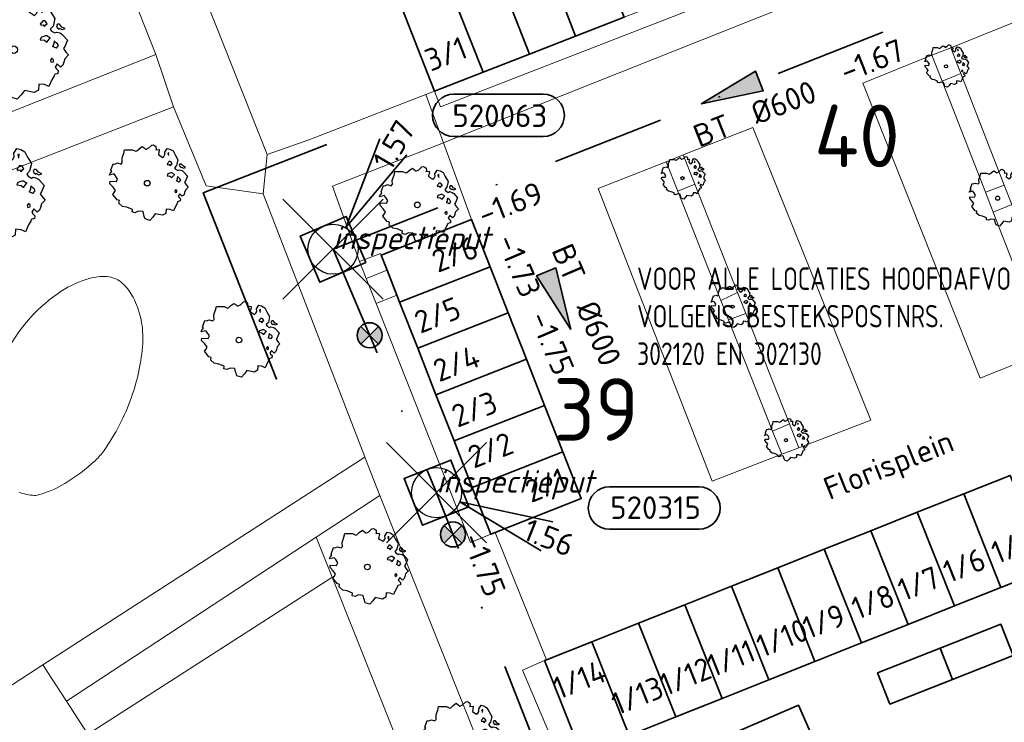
# Model space of a CAD drawing. Header units: metres. Extents: x 152391 to 157968, y 462336 to 467280.
# Tile 169 of 256: x 154579 to 154638, y 464501 to 464544. Entities that reach past the tile are written whole.
import ezdxf
from ezdxf.enums import TextEntityAlignment as Align

# ---------------------------------------------------------------- set-up
doc = ezdxf.new("R2010")
doc.units = ezdxf.units.M
doc.header["$LTSCALE"] = 0.75
doc.header["$PDMODE"] = 3
doc.header["$PDSIZE"] = 3
doc.linetypes.add('RI-VWA_BETON', pattern=[19, 9, -5, 0, -5])
doc.layers.get('0').update_dxf_attribs({"lineweight": 25})
doc.layers.get('defpoints').update_dxf_attribs({"lineweight": 25})
for name, color, linetype, lineweight in [('B-GV-GR-BOOM-S', 252, 'Continuous', 25), ('B-WE-GR-BEPLANTING_CULTUUR_HEESTERS-GV', 251, 'Continuous', 18), ('B-WE-GR-GROENVOORZIENING-GV', 251, 'Continuous', 18), ('B-WE-OG-BEBOUWING-GV', 6, 'Continuous', 35), ('B-WE-OG-BEBOUWING-T18', 1, 'Continuous', 18), ('B-WE-OG-TERREIN_CULTUURSCHEIDING-GV', 251, 'Continuous', 18), ('B-WE-OG-TOPOGRAFIE-T18', 1, 'Continuous', 18), ('B-WE-VH-VERHARDING_BETONSTRAATSTEEN-GV', 251, 'Continuous', 18), ('B-WE-VH-VERHARDING_TEGEL-GV', 251, 'Continuous', 18), ('N-OI-RI-BIJZONDERDERHEDEN-T18', 134, 'Continuous', 18), ('N-OI-RI-T50', 130, 'Continuous', 50), ('N-OI-RI-VWA_PUTNUMMER-S @ 0.75', 36, 'Continuous', 35), ('N-OI-RI-VWA_RIOOLPUT_INSPECTIEPUT-S', 36, 'Continuous', 35), ('N-OI-RI-VWA_STROOMRICHTING-S @ 0.75', 36, 'Continuous', 35), ('N-OI-RI-VWA_TRANSPORTLEIDING_BETON_600-G', 36, 'RI-VWA_BETON', 35), ('N-RO-KG-GRENS_WERK-G', 7, 'XX-WERKGRENS', 35)]:
    doc.layers.add(name, color=color, linetype=linetype, lineweight=lineweight)
doc.layers.add('inspectieput', color=7, linetype='Continuous', plot=False)
doc.layers.add('N-OI-RI-VRIJVERVAL_HULPSTUK-S', color=210, linetype='Continuous', lineweight=35, plot=False)
doc.styles.add('NLCS-ISO', font='isocpeur.ttf')
doc.styles.add('NLCS-ISO-M750-T18', font='NLCS-ISO.ttf', dxfattribs={"height": 1.35})
doc.styles.add('NLCS-ISO-M750-T18_CURSIEF', font='NLCS-ISO.ttf', dxfattribs={"oblique": 15, "height": 1.35})
doc.styles.add('NLCS-ISO-M750-T50', font='NLCS-ISO.ttf', dxfattribs={"height": 3.75})
doc.linetypes.add('XX-WERKGRENS', pattern='A,0,[137,NLCS.SHX,S=0.1,R=0,X=-1.1,Y=-1.35],-6', length=6)

# ---------------------------------------------------------------- blocks, each defined once
blk = doc.blocks.new('*U22')
at = {"ltscale": 0.1}
blk.add_hatch(color=256, dxfattribs=at).paths.add_polyline_path([(2.5, 0), (-2.5, -0.833), (-2.5, 0.833)])
at = {"ltscale": 0.1, "flags": 128}
blk.add_lwpolyline([(2.5, 0), (-2.5, -0.833), (-2.5, 0.833)], close=True, dxfattribs=at)
at = {"ltscale": 0.1, "style": 'NLCS-ISO'}
for tag, p in [('BOBL', (-21.763, 0)), ('MAT', (-1, 0.5))]:
    blk.add_attdef(tag, text='', height=1.8, dxfattribs=at).set_placement(p, align=Align.BOTTOM_RIGHT)
for tag, p in [('DIA', (1, 0.5)), ('BOBR', (20.817, -0.006))]:
    blk.add_attdef(tag, text='', height=1.8, dxfattribs=at).set_placement(p, align=Align.BOTTOM_LEFT)
at = {"layer": 'defpoints', "ltscale": 0.1, "style": 'NLCS-ISO', "flags": 1}
blk.add_attdef('JVA', text='', height=1.8, dxfattribs=at).set_placement((0, -1), align=Align.TOP_CENTER)
blk = doc.blocks.new('B-SRI-PUT_VWA-SO')
at = {"flags": 128}
blk.add_lwpolyline([(-2, 2), (2, 2), (2, -2), (-2, -2)], close=True, dxfattribs=at)
at = {"lineweight": -3, "flags": 128}
blk.add_lwpolyline([(2, -2), (2, 2), (-2, 2), (-2, -2)], close=True, dxfattribs=at)
at = {"lineweight": -3}
blk.add_circle((0, 0), 2, dxfattribs=at)
blk = doc.blocks.new('*U383')
for q in [(8.375, -4.656), (9.294, -2.331)]:
    blk.add_line((1.86, -0.735), q)
blk.add_lwpolyline([(20.984, -2.918), (13.826, -2.918, -1), (13.826, 0.466), (20.984, 0.466, -1)], format="xyb", close=True)
at = {"ltscale": 0.1, "style": 'NLCS-ISO'}
blk.add_attdef('PUTNR', text='', height=1.8, dxfattribs=at).set_placement((17.508, 0.606), align=Align.MIDDLE_CENTER)
blk.add_attdef('PUTHGT', text='', height=1.8, rotation=338.42558, dxfattribs=at).set_placement((7.102, -2.838), align=Align.MIDDLE_LEFT)
blk = doc.blocks.new('*U198')
for q in [(3.74, 8.822), (5.895, 7.554)]:
    blk.add_line((1.014, 1.724), q)
blk.add_lwpolyline([(16.81, 12.391), (9.652, 12.391, 1), (9.652, 9.007), (16.81, 9.007, 1)], format="xyb", close=True)
at = {"ltscale": 0.1, "style": 'NLCS-ISO'}
blk.add_attdef('PUTHGT', text='', height=1.8, rotation=59.53126, dxfattribs=at).set_placement((3.854, 6.606), align=Align.MIDDLE_LEFT)
blk.add_attdef('PUTNR', text='', height=1.8, dxfattribs=at).set_placement((13.333, 10.667), align=Align.MIDDLE_CENTER)
blk = doc.blocks.new('*U224')
at = {"ltscale": 0.1}
blk.add_hatch(color=256, dxfattribs=at).paths.add_polyline_path([(2.5, 0), (-2.5, -0.833), (-2.5, 0.833)])
at = {"ltscale": 0.1, "flags": 128}
blk.add_lwpolyline([(2.5, 0), (-2.5, -0.833), (-2.5, 0.833)], close=True, dxfattribs=at)
at = {"ltscale": 0.1, "style": 'NLCS-ISO'}
for tag, p in [('MAT', (-1, 0.5)), ('BOBL', (-1.233, -3.24))]:
    blk.add_attdef(tag, text='', height=1.8, dxfattribs=at).set_placement(p, align=Align.BOTTOM_RIGHT)
for tag, p in [('DIA', (1, 0.5)), ('BOBR', (0.287, -3.24))]:
    blk.add_attdef(tag, text='', height=1.8, dxfattribs=at).set_placement(p, align=Align.BOTTOM_LEFT)
at = {"layer": 'defpoints', "ltscale": 0.1, "style": 'NLCS-ISO', "flags": 1}
blk.add_attdef('JVA', text='', height=1.8, dxfattribs=at).set_placement((0, -1), align=Align.TOP_CENTER)
blk = doc.blocks.new('*U83')
at = {"ltscale": 0.1}
blk.add_hatch(color=256, dxfattribs=at).paths.add_polyline_path([(-2.5, 0), (2.5, -0.833), (2.5, 0.833)])
at = {"ltscale": 0.1, "flags": 128}
blk.add_lwpolyline([(-2.5, 0), (2.5, -0.833), (2.5, 0.833)], close=True, dxfattribs=at)
at = {"ltscale": 0.1, "style": 'NLCS-ISO'}
for tag, p in [('BOBL', (-16.983, -3.24)), ('MAT', (-1, -3.74))]:
    blk.add_attdef(tag, text='', height=1.8, dxfattribs=at).set_placement(p, align=Align.BOTTOM_RIGHT)
for tag, p in [('DIA', (1, -3.74)), ('BOBR', (8.854, -3.221))]:
    blk.add_attdef(tag, text='', height=1.8, dxfattribs=at).set_placement(p, align=Align.BOTTOM_LEFT)
at = {"layer": 'defpoints', "ltscale": 0.1, "style": 'NLCS-ISO', "flags": 1}
blk.add_attdef('JVA', text='', height=1.8, dxfattribs=at).set_placement((0, -1), align=Align.TOP_CENTER)
blk = doc.blocks.new('SRI-HULP')
h = blk.add_hatch(color=256)
h.dxf.hatch_style = 1
h.paths.add_polyline_path([(-0.707, 0.707, 0.198912), (-1, 0, 0.198912), (-0.707, -0.707), (0, 0)])
h = blk.add_hatch(color=256)
h.dxf.hatch_style = 1
h.paths.add_polyline_path([(1, 0, 0.198912), (0.707, 0.707), (0, 0), (0.707, -0.707, 0.198912)])
for p, q in [((-0.707, 0.707), (0.707, -0.707)), ((-0.707, -0.707), (0.707, 0.707))]:
    blk.add_line(p, q)
blk.add_circle((0, 0), 1)
blk = doc.blocks.new('ACMAP_ANN_TEMPLATE_type knoop')
at = {"layer": 'defpoints', "style": 'NLCS-ISO-M750-T18_CURSIEF', "oblique": 15}
blk.add_attdef('type_knoop', (0, 0), '', height=1.35, dxfattribs=at)
blk = doc.blocks.new('SGR-BOOM_21_30')
at = {"linetype": 'Continuous'}
for p, q in [((-1.133, 1.088), (-1.109, 1.187)), ((-1.109, 1.187), (-1.051, 1.335)), ((-1.051, 1.335), (-1.016, 1.499)), ((-1.016, 1.499), (-0.668, 1.499)), ((-0.668, 1.499), (-0.516, 1.433)), ((-0.516, 1.433), (-0.47, 1.45)), ((-0.47, 1.45), (-0.365, 1.548)), ((-0.365, 1.548), (-0.226, 1.647)), ((-0.226, 1.647), (-0.133, 1.581)), ((-0.133, 1.581), (-0.063, 1.515)), ((-0.063, 1.515), (0.065, 1.581)), ((0.065, 1.581), (0.205, 1.712)), ((0.205, 1.712), (0.263, 1.729)), ((0.263, 1.729), (0.333, 1.696)), ((0.333, 1.696), (0.391, 1.647)), ((0.402, 1.532), (0.379, 1.499)), ((0.379, 1.499), (0.53, 1.515)), ((0.391, 1.647), (0.402, 1.532)), ((0.542, 1.483), (0.507, 1.285)), ((0.507, 1.285), (0.565, 1.236)), ((0.53, 1.515), (0.542, 1.483)), ((0.565, 1.236), (0.693, 1.154)), ((0.693, 1.154), (0.751, 1.203)), ((0.751, 1.203), (0.798, 1.285)), ((0.786, 1.4), (0.891, 1.565)), ((0.798, 1.285), (0.786, 1.4)), ((0.891, 1.565), (1.019, 1.532)), ((0.972, 1.368), (0.926, 1.335)), ((0.926, 1.335), (0.949, 1.253)), ((0.949, 1.253), (0.961, 1.236)), ((0.961, 1.269), (0.972, 1.368)), ((1.019, 1.532), (1.158, 1.45)), ((1.158, 1.45), (1.251, 1.269)), ((1.251, 1.269), (1.379, 1.055)), ((-1.633, 0.579), (-1.528, 0.875)), ((-1.528, 0.875), (-1.458, 0.858)), ((-1.458, 0.858), (-1.342, 0.908)), ((-1.342, 0.908), (-1.179, 0.858)), ((-1.179, 0.858), (-1.121, 0.924)), ((-1.121, 0.924), (-1.133, 1.088)), ((0.937, 0.908), (0.891, 0.875)), ((0.891, 0.875), (0.926, 0.825)), ((0.926, 0.825), (0.984, 0.842)), ((0.972, 0.973), (0.937, 0.908)), ((1.03, 0.973), (0.972, 0.973)), ((0.984, 0.842), (1.03, 0.776)), ((1.077, 0.94), (1.03, 0.973)), ((1.03, 0.776), (1.077, 0.842)), ((1.124, 0.875), (1.077, 0.94)), ((1.077, 0.842), (1.124, 0.875)), ((1.321, 0.793), (1.228, 0.694)), ((1.228, 0.694), (1.275, 0.628)), ((1.275, 0.628), (1.379, 0.563)), ((1.379, 1.055), (1.321, 0.793)), ((1.379, 0.563), (1.438, 0.595)), ((1.472, 0.858), (1.438, 0.809)), ((1.438, 0.809), (1.461, 0.743)), ((1.438, 0.595), (1.565, 0.563)), ((1.461, 0.743), (1.531, 0.694)), ((1.542, 0.858), (1.472, 0.858)), ((1.531, 0.727), (1.635, 0.678)), ((1.531, 0.694), (1.542, 0.727)), ((1.624, 0.76), (1.542, 0.858)), ((1.728, 0.71), (1.624, 0.76)), ((1.635, 0.678), (1.728, 0.71)), ((-1.703, 0.365), (-1.656, 0.48)), ((-1.493, 0.415), (-1.703, 0.365)), ((-1.679, -0.029), (-1.668, 0.086)), ((-1.668, 0.086), (-1.389, 0.07)), ((-1.656, 0.48), (-1.598, 0.53)), ((-1.598, 0.53), (-1.633, 0.579)), ((-1.423, 0.333), (-1.493, 0.415)), ((-1.33, 0.185), (-1.423, 0.333)), ((-1.389, 0.07), (-1.33, 0.185)), ((0.926, 0.415), (0.891, 0.333)), ((0.891, 0.333), (1.03, 0.316)), ((1.054, 0.464), (0.926, 0.415)), ((1.03, 0.316), (1.112, 0.251)), ((1.112, 0.464), (1.054, 0.464)), ((1.217, 0.398), (1.112, 0.464)), ((1.112, 0.251), (1.205, 0.365)), ((1.205, 0.365), (1.24, 0.415)), ((1.344, 0.185), (1.31, 0.103)), ((1.434, 0.049), (1.31, 0.103)), ((1.356, 0.3), (1.344, 0.234)), ((1.344, 0.234), (1.344, 0.185)), ((1.426, 0.234), (1.356, 0.3)), ((1.472, 0.201), (1.426, 0.234)), ((1.434, 0.049), (1.507, 0.136)), ((1.507, 0.136), (1.472, 0.201)), ((1.565, 0.563), (1.635, 0.513)), ((1.635, 0.513), (1.81, 0.316)), ((1.717, 0.103), (1.67, 0.037)), ((1.67, 0.037), (1.763, -0.094)), ((1.81, 0.316), (1.717, 0.103)), ((-1.54, -0.177), (-1.679, -0.029)), ((-1.551, -0.505), (-1.493, -0.423)), ((-1.354, -0.752), (-1.551, -0.505)), ((-1.435, -0.324), (-1.54, -0.177)), ((-1.493, -0.423), (-1.435, -0.324)), ((1.286, -0.292), (1.24, -0.357)), ((1.24, -0.357), (1.251, -0.423)), ((1.263, -0.423), (1.333, -0.407)), ((1.333, -0.341), (1.286, -0.292)), ((1.333, -0.407), (1.333, -0.341)), ((1.461, -0.472), (1.391, -0.587)), ((1.391, -0.587), (1.426, -0.637)), ((1.577, -0.587), (1.461, -0.472)), ((1.658, -0.522), (1.577, -0.587)), ((1.682, -0.423), (1.658, -0.522)), ((1.717, -0.308), (1.682, -0.423)), ((1.845, -0.177), (1.717, -0.308)), ((1.763, -0.094), (1.845, -0.177)), ((-1.249, -0.784), (-1.354, -0.752)), ((-1.272, -0.899), (-1.249, -0.784)), ((-1.109, -1.047), (-1.272, -0.899)), ((-0.912, -1.08), (-1.109, -1.047)), ((-0.668, -1.179), (-0.912, -1.08)), ((-0.679, -1.294), (-0.668, -1.179)), ((0.844, -1.162), (0.833, -1.359)), ((1.03, -1.179), (0.844, -1.162)), ((1.182, -1.244), (1.03, -1.179)), ((1.286, -1.014), (1.182, -1.244)), ((1.356, -0.883), (1.286, -1.014)), ((1.368, -0.834), (1.356, -0.883)), ((1.484, -0.801), (1.368, -0.834)), ((1.426, -0.637), (1.496, -0.702)), ((1.496, -0.702), (1.484, -0.801)), ((-0.551, -1.326), (-0.679, -1.294)), ((-0.4, -1.261), (-0.551, -1.326)), ((-0.191, -1.277), (-0.4, -1.261)), ((-0.156, -1.425), (-0.191, -1.277)), ((-0.133, -1.491), (-0.156, -1.425)), ((-0.098, -1.606), (-0.133, -1.491)), ((0.112, -1.671), (-0.098, -1.606)), ((0.251, -1.524), (0.112, -1.671)), ((0.356, -1.376), (0.251, -1.524)), ((0.682, -1.441), (0.356, -1.376)), ((0.833, -1.359), (0.682, -1.441))]:
    blk.add_line(p, q, dxfattribs=at)
blk.add_circle((0, 0), 0.126, dxfattribs=at)
blk = doc.blocks.new('SGR-BOOM_31_50')
at = {"linetype": 'Continuous'}
for p, q in [((-1.479, 1.582), (-1.402, 1.78)), ((-1.402, 1.78), (-1.355, 1.999)), ((-1.355, 1.999), (-0.89, 1.999)), ((-0.89, 1.999), (-0.688, 1.911)), ((-0.688, 1.911), (-0.626, 1.933)), ((-0.626, 1.933), (-0.487, 2.064)), ((-0.487, 2.064), (-0.301, 2.196)), ((-0.301, 2.196), (-0.177, 2.108)), ((-0.177, 2.108), (-0.084, 2.02)), ((-0.084, 2.02), (0.087, 2.108)), ((0.087, 2.108), (0.273, 2.283)), ((0.273, 2.283), (0.351, 2.305)), ((0.351, 2.305), (0.444, 2.261)), ((0.444, 2.261), (0.521, 2.196)), ((0.537, 2.042), (0.506, 1.999)), ((0.506, 1.999), (0.707, 2.02)), ((0.521, 2.196), (0.537, 2.042)), ((0.723, 1.977), (0.676, 1.714)), ((0.707, 2.02), (0.723, 1.977)), ((1.048, 1.867), (1.188, 2.086)), ((1.064, 1.714), (1.048, 1.867)), ((1.188, 2.086), (1.358, 2.042)), ((1.296, 1.823), (1.234, 1.78)), ((1.234, 1.78), (1.265, 1.67)), ((1.281, 1.692), (1.296, 1.823)), ((1.358, 2.042), (1.545, 1.933)), ((1.545, 1.933), (1.669, 1.692)), ((-1.944, 1.144), (-1.789, 1.21)), ((-1.789, 1.21), (-1.572, 1.144)), ((-1.572, 1.144), (-1.495, 1.232)), ((-1.51, 1.451), (-1.479, 1.582)), ((-1.495, 1.232), (-1.51, 1.451)), ((0.676, 1.714), (0.754, 1.648)), ((0.754, 1.648), (0.924, 1.539)), ((0.924, 1.539), (1.002, 1.604)), ((1.002, 1.604), (1.064, 1.714)), ((1.25, 1.21), (1.188, 1.166)), ((1.296, 1.298), (1.25, 1.21)), ((1.265, 1.67), (1.281, 1.648)), ((1.374, 1.298), (1.296, 1.298)), ((1.436, 1.254), (1.374, 1.298)), ((1.498, 1.166), (1.436, 1.254)), ((1.669, 1.692), (1.839, 1.407)), ((1.839, 1.407), (1.762, 1.057)), ((-2.27, 0.487), (-2.208, 0.641)), ((-2.208, 0.641), (-2.131, 0.706)), ((-2.177, 0.772), (-2.038, 1.166)), ((-2.131, 0.706), (-2.177, 0.772)), ((-2.038, 1.166), (-1.944, 1.144)), ((1.188, 1.166), (1.234, 1.101)), ((1.234, 1.101), (1.312, 1.122)), ((1.405, 0.619), (1.234, 0.553)), ((1.312, 1.122), (1.374, 1.035)), ((1.374, 1.035), (1.436, 1.122)), ((1.483, 0.619), (1.405, 0.619)), ((1.436, 1.122), (1.498, 1.166)), ((1.622, 0.531), (1.483, 0.619)), ((1.762, 1.057), (1.638, 0.925)), ((1.638, 0.925), (1.7, 0.838)), ((1.7, 0.838), (1.839, 0.75)), ((1.839, 0.75), (1.917, 0.794)), ((1.963, 1.144), (1.917, 1.079)), ((1.917, 1.079), (1.948, 0.991)), ((1.917, 0.794), (2.087, 0.75)), ((1.948, 0.991), (2.041, 0.925)), ((2.056, 1.144), (1.963, 1.144)), ((2.041, 0.969), (2.18, 0.903)), ((2.041, 0.925), (2.056, 0.969)), ((2.165, 1.013), (2.056, 1.144)), ((2.087, 0.75), (2.18, 0.684)), ((2.304, 0.947), (2.165, 1.013)), ((2.18, 0.903), (2.304, 0.947)), ((2.18, 0.684), (2.413, 0.422)), ((-1.991, 0.553), (-2.27, 0.487)), ((-2.239, -0.038), (-2.224, 0.115)), ((-2.224, 0.115), (-1.851, 0.093)), ((-1.898, 0.444), (-1.991, 0.553)), ((-1.774, 0.246), (-1.898, 0.444)), ((-1.851, 0.093), (-1.774, 0.246)), ((1.234, 0.553), (1.188, 0.444)), ((1.188, 0.444), (1.374, 0.422)), ((1.374, 0.422), (1.483, 0.334)), ((1.483, 0.334), (1.607, 0.487)), ((1.607, 0.487), (1.653, 0.553)), ((1.793, 0.246), (1.746, 0.137)), ((1.911, 0.065), (1.746, 0.137)), ((1.808, 0.4), (1.793, 0.312)), ((1.793, 0.312), (1.793, 0.246)), ((1.901, 0.312), (1.808, 0.4)), ((1.963, 0.268), (1.901, 0.312)), ((1.911, 0.065), (2.01, 0.181)), ((2.01, 0.181), (1.963, 0.268)), ((2.289, 0.137), (2.227, 0.049)), ((2.227, 0.049), (2.351, -0.126)), ((2.413, 0.422), (2.289, 0.137)), ((-2.053, -0.235), (-2.239, -0.038)), ((-2.069, -0.673), (-1.991, -0.564)), ((-1.913, -0.433), (-2.053, -0.235)), ((-1.991, -0.564), (-1.913, -0.433)), ((1.715, -0.389), (1.653, -0.476)), ((1.653, -0.476), (1.669, -0.564)), ((1.684, -0.564), (1.777, -0.542)), ((1.777, -0.454), (1.715, -0.389)), ((1.777, -0.542), (1.777, -0.454)), ((2.242, -0.564), (2.211, -0.695)), ((2.289, -0.411), (2.242, -0.564)), ((2.459, -0.235), (2.289, -0.411)), ((2.351, -0.126), (2.459, -0.235)), ((-1.805, -1.002), (-2.069, -0.673)), ((-1.665, -1.046), (-1.805, -1.002)), ((-1.696, -1.199), (-1.665, -1.046)), ((1.808, -1.177), (1.715, -1.352)), ((1.824, -1.112), (1.808, -1.177)), ((1.979, -1.068), (1.824, -1.112)), ((1.948, -0.63), (1.855, -0.783)), ((1.855, -0.783), (1.901, -0.849)), ((1.901, -0.849), (1.994, -0.936)), ((2.103, -0.783), (1.948, -0.63)), ((1.994, -0.936), (1.979, -1.068)), ((2.211, -0.695), (2.103, -0.783)), ((-1.479, -1.396), (-1.696, -1.199)), ((-1.216, -1.44), (-1.479, -1.396)), ((-0.89, -1.571), (-1.216, -1.44)), ((-0.906, -1.725), (-0.89, -1.571)), ((-0.735, -1.769), (-0.906, -1.725)), ((-0.533, -1.681), (-0.735, -1.769)), ((-0.254, -1.703), (-0.533, -1.681)), ((-0.208, -1.9), (-0.254, -1.703)), ((1.126, -1.55), (1.11, -1.812)), ((1.374, -1.571), (1.126, -1.55)), ((1.576, -1.659), (1.374, -1.571)), ((1.715, -1.352), (1.576, -1.659)), ((-0.177, -1.988), (-0.208, -1.9)), ((-0.13, -2.141), (-0.177, -1.988)), ((0.149, -2.229), (-0.13, -2.141)), ((0.335, -2.031), (0.149, -2.229)), ((0.475, -1.834), (0.335, -2.031)), ((0.909, -1.922), (0.475, -1.834)), ((1.11, -1.812), (0.909, -1.922))]:
    blk.add_line(p, q, dxfattribs=at)
blk.add_circle((0, 0), 0.169, dxfattribs=at)
blk = doc.blocks.new('SGR-BOOM_50_100')
at = {"linetype": 'Continuous'}
for p, q in [((0.116, 2.811), (0.364, 3.044)), ((0.364, 3.044), (0.467, 3.074)), ((0.467, 3.074), (0.591, 3.015)), ((0.591, 3.015), (0.695, 2.928)), ((-1.972, 2.11), (-1.869, 2.373)), ((-1.869, 2.373), (-1.807, 2.665)), ((-1.807, 2.665), (-1.187, 2.665)), ((-1.187, 2.665), (-0.918, 2.548)), ((-0.918, 2.548), (-0.835, 2.577)), ((-0.835, 2.577), (-0.649, 2.752)), ((-0.649, 2.752), (-0.401, 2.928)), ((-0.401, 2.928), (-0.236, 2.811)), ((-0.236, 2.811), (-0.112, 2.694)), ((-0.112, 2.694), (0.116, 2.811)), ((0.715, 2.723), (0.674, 2.665)), ((0.674, 2.665), (0.943, 2.694)), ((0.695, 2.928), (0.715, 2.723)), ((0.964, 2.636), (0.902, 2.285)), ((0.943, 2.694), (0.964, 2.636)), ((1.398, 2.49), (1.584, 2.782)), ((1.418, 2.285), (1.398, 2.49)), ((1.584, 2.782), (1.811, 2.723)), ((1.729, 2.431), (1.646, 2.373)), ((1.646, 2.373), (1.687, 2.227)), ((1.708, 2.256), (1.729, 2.431)), ((1.811, 2.723), (2.059, 2.577)), ((2.059, 2.577), (2.225, 2.256)), ((-2.014, 1.935), (-1.972, 2.11)), ((-1.993, 1.643), (-2.014, 1.935)), ((0.902, 2.285), (1.005, 2.198)), ((1.005, 2.198), (1.232, 2.052)), ((1.232, 2.052), (1.336, 2.139)), ((1.336, 2.139), (1.418, 2.285)), ((1.687, 2.227), (1.708, 2.198)), ((2.225, 2.256), (2.452, 1.876)), ((2.452, 1.876), (2.349, 1.409)), ((-2.903, 1.029), (-2.717, 1.555)), ((-2.717, 1.555), (-2.593, 1.526)), ((-2.593, 1.526), (-2.386, 1.613)), ((-2.386, 1.613), (-2.096, 1.526)), ((-2.096, 1.526), (-1.993, 1.643)), ((1.667, 1.613), (1.584, 1.555)), ((1.584, 1.555), (1.646, 1.467)), ((1.646, 1.467), (1.749, 1.497)), ((1.729, 1.73), (1.667, 1.613)), ((1.832, 1.73), (1.729, 1.73)), ((1.749, 1.497), (1.832, 1.38)), ((1.915, 1.672), (1.832, 1.73)), ((1.832, 1.38), (1.915, 1.497)), ((1.997, 1.555), (1.915, 1.672)), ((1.915, 1.497), (1.997, 1.555)), ((2.349, 1.409), (2.183, 1.234)), ((2.183, 1.234), (2.266, 1.117)), ((2.618, 1.526), (2.556, 1.438)), ((2.556, 1.438), (2.597, 1.321)), ((2.597, 1.321), (2.721, 1.234)), ((2.742, 1.526), (2.618, 1.526)), ((2.721, 1.292), (2.907, 1.205)), ((2.721, 1.234), (2.742, 1.292)), ((2.886, 1.351), (2.742, 1.526)), ((3.072, 1.263), (2.886, 1.351)), ((2.907, 1.205), (3.072, 1.263)), ((-3.027, 0.65), (-2.944, 0.854)), ((-2.655, 0.737), (-3.027, 0.65)), ((-2.944, 0.854), (-2.841, 0.942)), ((-2.841, 0.942), (-2.903, 1.029)), ((-2.531, 0.591), (-2.655, 0.737)), ((-2.365, 0.329), (-2.531, 0.591)), ((1.646, 0.737), (1.584, 0.591)), ((1.584, 0.591), (1.832, 0.562)), ((1.873, 0.825), (1.646, 0.737)), ((1.977, 0.825), (1.873, 0.825)), ((2.163, 0.708), (1.977, 0.825)), ((1.977, 0.445), (2.142, 0.65)), ((2.142, 0.65), (2.204, 0.737)), ((2.266, 1.117), (2.452, 1)), ((2.452, 1), (2.556, 1.059)), ((2.556, 1.059), (2.783, 1)), ((2.783, 1), (2.907, 0.913)), ((2.907, 0.913), (3.217, 0.562)), ((-2.985, -0.051), (-2.965, 0.153)), ((-2.965, 0.153), (-2.469, 0.124)), ((-2.469, 0.124), (-2.365, 0.329)), ((1.832, 0.562), (1.977, 0.445)), ((2.39, 0.329), (2.328, 0.183)), ((2.549, 0.087), (2.328, 0.183)), ((2.411, 0.533), (2.39, 0.416)), ((2.39, 0.416), (2.39, 0.329)), ((2.535, 0.416), (2.411, 0.533)), ((2.618, 0.358), (2.535, 0.416)), ((2.549, 0.087), (2.68, 0.241)), ((2.68, 0.241), (2.618, 0.358)), ((3.052, 0.183), (2.969, 0.066)), ((2.969, 0.066), (3.135, -0.168)), ((3.217, 0.562), (3.052, 0.183)), ((-2.737, -0.314), (-2.985, -0.051)), ((-2.551, -0.577), (-2.737, -0.314)), ((-2.655, -0.752), (-2.551, -0.577)), ((2.287, -0.518), (2.204, -0.635)), ((2.37, -0.606), (2.287, -0.518)), ((3.052, -0.548), (2.99, -0.752)), ((3.279, -0.314), (3.052, -0.548)), ((3.135, -0.168), (3.279, -0.314)), ((-2.758, -0.898), (-2.655, -0.752)), ((-2.407, -1.336), (-2.758, -0.898)), ((2.204, -0.635), (2.225, -0.752)), ((2.245, -0.752), (2.37, -0.723)), ((2.37, -0.723), (2.37, -0.606)), ((2.597, -0.84), (2.473, -1.044)), ((2.473, -1.044), (2.535, -1.132)), ((2.535, -1.132), (2.659, -1.248)), ((2.804, -1.044), (2.597, -0.84)), ((2.948, -0.927), (2.804, -1.044)), ((2.99, -0.752), (2.948, -0.927)), ((-2.22, -1.394), (-2.407, -1.336)), ((-2.262, -1.599), (-2.22, -1.394)), ((-1.972, -1.862), (-2.262, -1.599)), ((2.411, -1.57), (2.287, -1.803)), ((2.432, -1.482), (2.411, -1.57)), ((2.638, -1.424), (2.432, -1.482)), ((2.659, -1.248), (2.638, -1.424)), ((-1.621, -1.92), (-1.972, -1.862)), ((-1.187, -2.095), (-1.621, -1.92)), ((-1.207, -2.3), (-1.187, -2.095)), ((-0.98, -2.358), (-1.207, -2.3)), ((-0.711, -2.241), (-0.98, -2.358)), ((-0.339, -2.271), (-0.711, -2.241)), ((-0.277, -2.533), (-0.339, -2.271)), ((1.501, -2.066), (1.48, -2.417)), ((1.832, -2.095), (1.501, -2.066)), ((2.101, -2.212), (1.832, -2.095)), ((2.287, -1.803), (2.101, -2.212)), ((-0.236, -2.65), (-0.277, -2.533)), ((-0.174, -2.855), (-0.236, -2.65)), ((0.199, -2.971), (-0.174, -2.855)), ((0.447, -2.709), (0.199, -2.971)), ((0.633, -2.446), (0.447, -2.709)), ((1.212, -2.563), (0.633, -2.446)), ((1.48, -2.417), (1.212, -2.563))]:
    blk.add_line(p, q, dxfattribs=at)
blk.add_circle((0, 0), 0.225, dxfattribs=at)
blk = doc.blocks.new('SGR-BOOM_0_20')
at = {"linetype": 'Continuous'}
for p, q in [((-0.274, 1.161), (-0.169, 1.235)), ((-0.169, 1.235), (-0.099, 1.186)), ((-0.099, 1.186), (-0.047, 1.137)), ((-0.047, 1.137), (0.049, 1.186)), ((0.049, 1.186), (0.154, 1.284)), ((0.154, 1.284), (0.197, 1.297)), ((0.197, 1.297), (0.25, 1.272)), ((0.25, 1.272), (0.293, 1.235)), ((0.293, 1.235), (0.302, 1.149)), ((-1.225, 0.434), (-1.146, 0.656)), ((-1.146, 0.656), (-1.094, 0.644)), ((-1.094, 0.644), (-1.007, 0.681)), ((-1.007, 0.681), (-0.884, 0.644)), ((-0.884, 0.644), (-0.841, 0.693)), ((-0.85, 0.816), (-0.832, 0.89)), ((-0.841, 0.693), (-0.85, 0.816)), ((-0.832, 0.89), (-0.788, 1.001)), ((-0.788, 1.001), (-0.762, 1.124)), ((-0.762, 1.124), (-0.501, 1.124)), ((-0.501, 1.124), (-0.387, 1.075)), ((-0.387, 1.075), (-0.352, 1.087)), ((-0.352, 1.087), (-0.274, 1.161)), ((0.302, 1.149), (0.284, 1.124)), ((0.284, 1.124), (0.398, 1.137)), ((0.407, 1.112), (0.38, 0.964)), ((0.38, 0.964), (0.424, 0.927)), ((0.398, 1.137), (0.407, 1.112)), ((0.424, 0.927), (0.52, 0.865)), ((0.52, 0.865), (0.564, 0.902)), ((0.564, 0.902), (0.598, 0.964)), ((0.59, 1.05), (0.668, 1.173)), ((0.598, 0.964), (0.59, 1.05)), ((0.668, 1.173), (0.764, 1.149)), ((0.703, 0.681), (0.668, 0.656)), ((0.668, 0.656), (0.694, 0.619)), ((0.729, 1.026), (0.694, 1.001)), ((0.694, 1.001), (0.712, 0.939)), ((0.694, 0.619), (0.738, 0.631)), ((0.729, 0.73), (0.703, 0.681)), ((0.712, 0.939), (0.721, 0.927)), ((0.721, 0.952), (0.729, 1.026)), ((0.773, 0.73), (0.729, 0.73)), ((0.738, 0.631), (0.773, 0.582)), ((0.764, 1.149), (0.869, 1.087)), ((0.808, 0.705), (0.773, 0.73)), ((0.773, 0.582), (0.808, 0.631)), ((0.843, 0.656), (0.808, 0.705)), ((0.808, 0.631), (0.843, 0.656)), ((0.869, 1.087), (0.939, 0.952)), ((0.991, 0.594), (0.921, 0.521)), ((0.939, 0.952), (1.035, 0.792)), ((1.035, 0.792), (0.991, 0.594)), ((1.104, 0.644), (1.078, 0.607)), ((1.078, 0.607), (1.096, 0.557)), ((1.157, 0.644), (1.104, 0.644)), ((1.218, 0.57), (1.157, 0.644)), ((-1.277, 0.274), (-1.242, 0.36)), ((-1.12, 0.311), (-1.277, 0.274)), ((-1.259, -0.022), (-1.251, 0.065)), ((-1.251, 0.065), (-1.041, 0.052)), ((-1.242, 0.36), (-1.198, 0.397)), ((-1.198, 0.397), (-1.225, 0.434)), ((-1.068, 0.249), (-1.12, 0.311)), ((-0.998, 0.139), (-1.068, 0.249)), ((-1.041, 0.052), (-0.998, 0.139)), ((0.694, 0.311), (0.668, 0.249)), ((0.668, 0.249), (0.773, 0.237)), ((0.79, 0.348), (0.694, 0.311)), ((0.773, 0.237), (0.834, 0.188)), ((0.834, 0.348), (0.79, 0.348)), ((0.912, 0.299), (0.834, 0.348)), ((0.834, 0.188), (0.904, 0.274)), ((0.904, 0.274), (0.93, 0.311)), ((0.921, 0.521), (0.956, 0.471)), ((0.956, 0.471), (1.035, 0.422)), ((1.008, 0.139), (0.982, 0.077)), ((1.075, 0.037), (0.982, 0.077)), ((1.017, 0.225), (1.008, 0.176)), ((1.008, 0.176), (1.008, 0.139)), ((1.069, 0.176), (1.017, 0.225)), ((1.035, 0.422), (1.078, 0.447)), ((1.104, 0.151), (1.069, 0.176)), ((1.075, 0.037), (1.13, 0.102)), ((1.078, 0.447), (1.174, 0.422)), ((1.096, 0.557), (1.148, 0.521)), ((1.13, 0.102), (1.104, 0.151)), ((1.148, 0.545), (1.226, 0.508)), ((1.148, 0.521), (1.157, 0.545)), ((1.174, 0.422), (1.226, 0.385)), ((1.296, 0.533), (1.218, 0.57)), ((1.226, 0.508), (1.296, 0.533)), ((1.226, 0.385), (1.357, 0.237)), ((1.287, 0.077), (1.253, 0.028)), ((1.253, 0.028), (1.322, -0.071)), ((1.357, 0.237), (1.287, 0.077)), ((-1.155, -0.132), (-1.259, -0.022)), ((-1.164, -0.379), (-1.12, -0.317)), ((-1.015, -0.564), (-1.164, -0.379)), ((-1.076, -0.243), (-1.155, -0.132)), ((-1.12, -0.317), (-1.076, -0.243)), ((-0.937, -0.588), (-1.015, -0.564)), ((-0.954, -0.675), (-0.937, -0.588)), ((0.965, -0.219), (0.93, -0.268)), ((0.93, -0.268), (0.939, -0.317)), ((0.947, -0.317), (1, -0.305)), ((1, -0.256), (0.965, -0.219)), ((1, -0.305), (1, -0.256)), ((1.096, -0.354), (1.043, -0.44)), ((1.043, -0.44), (1.069, -0.477)), ((1.069, -0.477), (1.122, -0.527)), ((1.183, -0.44), (1.096, -0.354)), ((1.122, -0.527), (1.113, -0.601)), ((1.244, -0.391), (1.183, -0.44)), ((1.261, -0.317), (1.244, -0.391)), ((1.287, -0.231), (1.261, -0.317)), ((1.383, -0.132), (1.287, -0.231)), ((1.322, -0.071), (1.383, -0.132)), ((-0.832, -0.785), (-0.954, -0.675)), ((-0.684, -0.81), (-0.832, -0.785)), ((-0.501, -0.884), (-0.684, -0.81)), ((-0.509, -0.97), (-0.501, -0.884)), ((-0.413, -0.995), (-0.509, -0.97)), ((-0.3, -0.946), (-0.413, -0.995)), ((-0.143, -0.958), (-0.3, -0.946)), ((-0.117, -1.069), (-0.143, -0.958)), ((-0.099, -1.118), (-0.117, -1.069)), ((-0.073, -1.204), (-0.099, -1.118)), ((0.188, -1.143), (0.084, -1.254)), ((0.267, -1.032), (0.188, -1.143)), ((0.511, -1.081), (0.267, -1.032)), ((0.625, -1.019), (0.511, -1.081)), ((0.633, -0.872), (0.625, -1.019)), ((0.773, -0.884), (0.633, -0.872)), ((0.886, -0.933), (0.773, -0.884)), ((0.965, -0.761), (0.886, -0.933)), ((1.017, -0.662), (0.965, -0.761)), ((1.026, -0.625), (1.017, -0.662)), ((1.113, -0.601), (1.026, -0.625)), ((0.084, -1.254), (-0.073, -1.204))]:
    blk.add_line(p, q, dxfattribs=at)
blk.add_circle((0, 0), 0.0948, dxfattribs=at)

msp = doc.modelspace()

# ---------------------------------------------------------------- linework, layer by layer
at = {"layer": 'B-WE-GR-BEPLANTING_CULTUUR_HEESTERS-GV'}
for points in [[(154600.929, 464529.485), (154606.354, 464531.616), (154604.664, 464536.22), (154598.007, 464533.614), (154599.632, 464529.102), (154600.886, 464529.594)], [(154600.929, 464529.485), (154600.886, 464529.594), (154599.632, 464529.102), (154600.033, 464528.087), (154601.279, 464528.595)], [(154604.216, 464521.114), (154603.119, 464523.908), (154602.037, 464526.664), (154601.871, 464527.086), (154600.625, 464526.589), (154606.285, 464512.262), (154607.496, 464512.762), (154606.395, 464515.565), (154605.302, 464518.349)], [(154606.003, 464490.061), (154606.015, 464490.032), (154612.95, 464472.601), (154613.12, 464472.667), (154615.767, 464466.126), (154615.559, 464466.046), (154632.86, 464422.565), (154636.789, 464424.114), (154606.873, 464500), (154600.84, 464515.09), (154597.037, 464512.591), (154597.995, 464510.184), (154601.998, 464500.125), (154602.048, 464500), (154602.098, 464499.875)], [(154582.06, 464502.75), (154583.344, 464500.774), (154583.94, 464501.16), (154597.91, 464510.13), (154597.995, 464510.184), (154597.037, 464512.591)]]:
    msp.add_lwpolyline(points, close=True, dxfattribs=at)
at = {"layer": 'B-WE-GR-GROENVOORZIENING-GV'}
for points in [[(154635.08, 464541.915), (154634.474, 464541.672), (154633.955, 464541.463), (154634.564, 464539.904), (154635.687, 464540.363)], [(154619.04, 464535.489), (154618.018, 464535.087), (154618.718, 464533.316), (154619.73, 464533.743)], [(154637.163, 464533.256), (154637.629, 464532.064), (154638.754, 464532.516), (154638.296, 464533.688)], [(154621.304, 464526.777), (154621.764, 464525.615), (154622.797, 464525.99), (154622.298, 464527.251)], [(154624.953, 464517.55), (154625.979, 464517.943), (154625.414, 464519.372), (154624.401, 464518.946)]]:
    msp.add_lwpolyline(points, close=True, dxfattribs=at)
at = {"layer": 'B-WE-OG-BEBOUWING-GV'}
for points in [[(154612.573, 464542.607), (154615.505, 464543.753), (154613.308, 464549.26), (154610.469, 464548.15)], [(154612.573, 464542.607), (154610.469, 464548.15), (154607.663, 464547.054), (154609.829, 464541.534)], [(154609.829, 464541.534), (154607.663, 464547.054), (154606.786, 464546.711), (154604.87, 464545.936), (154607.043, 464540.446)], [(154604.87, 464545.936), (154601.991, 464544.772), (154604.126, 464539.306), (154607.043, 464540.446)], [(154607.462, 464528.795), (154606.354, 464531.616), (154600.929, 464529.485), (154601.279, 464528.595), (154601.871, 464527.086), (154602.037, 464526.664)], [(154607.462, 464528.795), (154602.037, 464526.664), (154603.119, 464523.908), (154608.545, 464526.038)], [(154603.119, 464523.908), (154604.216, 464521.114), (154609.642, 464523.245), (154608.545, 464526.038)], [(154604.216, 464521.114), (154605.302, 464518.349), (154610.728, 464520.479), (154609.642, 464523.245)], [(154610.728, 464520.479), (154605.302, 464518.349), (154606.395, 464515.565), (154611.821, 464517.695)], [(154606.395, 464515.565), (154607.496, 464512.762), (154607.765, 464512.867), (154612.922, 464514.892), (154611.821, 464517.695)], [(154635.864, 464515.184), (154638.095, 464509.571), (154640.872, 464510.675), (154638.64, 464516.288)], [(154633.078, 464514.076), (154635.31, 464508.463), (154638.095, 464509.571), (154635.864, 464515.184)], [(154633.078, 464514.076), (154630.293, 464512.968), (154632.524, 464507.355), (154635.31, 464508.463)], [(154627.498, 464511.856), (154629.729, 464506.243), (154632.524, 464507.355), (154630.293, 464512.968)], [(154629.729, 464506.243), (154627.498, 464511.856), (154624.712, 464510.748), (154626.943, 464505.135)], [(154624.167, 464504.031), (154626.943, 464505.135), (154624.712, 464510.748), (154621.936, 464509.644)], [(154619.141, 464508.532), (154621.372, 464502.919), (154624.167, 464504.031), (154621.936, 464509.644)], [(154621.372, 464502.919), (154619.141, 464508.532), (154616.365, 464507.428), (154618.596, 464501.815)], [(154618.596, 464501.815), (154616.365, 464507.428), (154613.57, 464506.316), (154615.8, 464500.703)], [(154634.447, 464505.927), (154635.193, 464504.062), (154638.835, 464505.5), (154638.098, 464507.368)], [(154615.8, 464500.703), (154613.57, 464506.316), (154610.849, 464505.234), (154610.729, 464505.186), (154612.791, 464500), (154612.961, 464499.574), (154614.032, 464500)], [(154635.193, 464504.062), (154634.447, 464505.927), (154630.7, 464504.448), (154631.438, 464502.579)], [(154622.433, 464500.999), (154622.831, 464500), (154623.128, 464499.253), (154624.947, 464500), (154626.731, 464500.735), (154625.954, 464502.521)]]:
    msp.add_lwpolyline(points, close=True, dxfattribs=at)
at = {"layer": 'B-WE-OG-TERREIN_CULTUURSCHEIDING-GV'}
msp.add_lwpolyline([(154486.17, 464593.338), (154517.623, 464513.781), (154550.655, 464526.946), (154587.411, 464541.511), (154582.619, 464553.655), (154556.076, 464620.919)], close=True, dxfattribs=at)
msp.add_lwpolyline([(154577.859, 464503.144), (154580.638, 464504.935), (154599.948, 464517.384), (154599.957, 464517.39), (154593.86, 464533.16), (154590.44, 464533.63), (154588.48, 464538.38), (154550.596, 464523.61)], dxfattribs=at)
for points in [[(154583.44, 464528.09, 0.080091), (154581.743, 464527.326)], [(154581.743, 464527.326, -0.080091), (154583.44, 464528.09)], [(154584.454, 464528.199, 0.095616), (154583.44, 464528.09)], [(154583.44, 464528.09, -0.095616), (154584.454, 464528.199)], [(154585.02, 464528.06, 0.097375), (154584.454, 464528.199)], [(154584.454, 464528.199, -0.097375), (154585.02, 464528.06)], [(154585.426, 464527.791, 0.055245), (154585.02, 464528.06)], [(154585.02, 464528.06, -0.055245), (154585.426, 464527.791)], [(154586.05, 464526.97, 0.07001), (154585.426, 464527.791)], [(154585.426, 464527.791, -0.07001), (154586.05, 464526.97)], [(154581.743, 464527.326, 0.060374), (154579.89, 464525.75)], [(154579.89, 464525.75, -0.060374), (154581.743, 464527.326)], [(154586.533, 464525.616, 0.062702), (154586.05, 464526.97)], [(154586.05, 464526.97, -0.062702), (154586.533, 464525.616)], [(154579.89, 464525.75, 0.071574), (154578.305, 464523.365)], [(154578.305, 464523.365, -0.071574), (154579.89, 464525.75)], [(154586.63, 464524.19, 0.058222), (154586.533, 464525.616)], [(154586.533, 464525.616, -0.058222), (154586.63, 464524.19)], [(154585.959, 464520.977, 0.065008), (154586.63, 464524.19)], [(154586.63, 464524.19, -0.065008), (154585.959, 464520.977)], [(154584.31, 464517.78, 0.068507), (154585.959, 464520.977)], [(154585.959, 464520.977, -0.068507), (154584.31, 464517.78)], [(154583.795, 464517.189, 0.041643), (154584.31, 464517.78)], [(154584.31, 464517.78, -0.041643), (154583.795, 464517.189)], [(154581.95, 464515.81, 0.057046), (154583.795, 464517.189)], [(154583.795, 464517.189, -0.057046), (154581.95, 464515.81)], [(154580.46, 464515.149, 0.075807), (154581.95, 464515.81)], [(154581.95, 464515.81, -0.075807), (154580.46, 464515.149)], [(154579.19, 464515.28, 0.080983), (154580.13, 464515.09)], [(154580.13, 464515.09, -0.080983), (154579.19, 464515.28)], [(154580.13, 464515.09, 0.105925), (154580.46, 464515.149)], [(154580.46, 464515.149, -0.105925), (154580.13, 464515.09)]]:
    msp.add_lwpolyline(points, format="xyb", dxfattribs=at)
at = {"layer": 'B-WE-VH-VERHARDING_BETONSTRAATSTEEN-GV'}
msp.add_lwpolyline([(154643.234, 464551.58), (154635.204, 464548.382), (154605.148, 464536.413), (154604.664, 464536.22), (154606.354, 464531.616), (154607.462, 464528.795), (154608.545, 464526.038), (154609.642, 464523.245), (154610.728, 464520.479), (154611.821, 464517.695), (154612.922, 464514.892), (154607.765, 464512.867), (154610.849, 464505.234), (154613.57, 464506.316), (154616.365, 464507.428), (154619.141, 464508.532), (154621.936, 464509.644), (154624.712, 464510.748), (154627.498, 464511.856), (154630.293, 464512.968), (154633.078, 464514.076), (154635.864, 464515.184), (154638.64, 464516.288)], dxfattribs=at)
for points in [[(154642.009, 464524.191), (154640.884, 464523.738), (154636.856, 464522.116), (154629.814, 464539.794), (154633.955, 464541.463), (154634.474, 464541.672), (154635.08, 464541.915), (154639.15, 464543.547), (154646.163, 464525.863)], [(154642.009, 464524.191), (154646.163, 464525.863), (154639.15, 464543.547), (154635.08, 464541.915), (154635.687, 464540.363), (154638.296, 464533.688), (154638.754, 464532.516), (154641.392, 464525.77)], [(154637.629, 464532.064), (154637.163, 464533.256), (154634.564, 464539.904), (154633.955, 464541.463), (154629.814, 464539.794), (154636.856, 464522.116), (154640.884, 464523.738), (154640.274, 464525.297)], [(154618.018, 464535.087), (154619.04, 464535.489), (154623.213, 464537.134), (154630.291, 464519.597), (154625.979, 464517.943), (154624.953, 464517.55), (154620.776, 464515.947), (154613.932, 464533.476)], [(154622.797, 464525.99), (154625.414, 464519.372), (154625.979, 464517.943), (154630.291, 464519.597), (154623.213, 464537.134), (154619.04, 464535.489), (154619.73, 464533.743), (154622.298, 464527.251)], [(154618.018, 464535.087), (154613.932, 464533.476), (154620.776, 464515.947), (154624.953, 464517.55), (154624.401, 464518.946), (154621.764, 464525.615), (154621.304, 464526.777), (154618.718, 464533.316)], [(154580.638, 464504.935), (154582.06, 464502.75), (154597.037, 464512.591), (154600.84, 464515.09), (154599.948, 464517.384)], [(154577.14, 464496.75), (154582.151, 464500), (154583.344, 464500.774), (154582.06, 464502.75), (154580.638, 464504.935), (154577.859, 464503.144), (154572.982, 464500), (154547.191, 464483.379), (154528.276, 464477.538), (154529.7, 464473.94), (154543.19, 464478.03), (154544.758, 464475.845), (154544.759, 464475.844), (154546.5, 464476.97), (154553.299, 464481.369), (154560.17, 464485.94), (154571.917, 464467.665), (154573.84, 464464.66), (154575.34, 464462.53), (154585.36, 464468.81), (154570.41, 464492.38)]]:
    msp.add_lwpolyline(points, close=True, dxfattribs=at)
at = {"layer": 'B-WE-VH-VERHARDING_TEGEL-GV'}
for points in [[(154556.076, 464620.919), (154582.619, 464553.655), (154587.411, 464541.511), (154588.48, 464538.38), (154590.44, 464533.63), (154593.86, 464533.16), (154594.083, 464535.524), (154586.317, 464555.121), (154563.095, 464613.721)], [(154604.18, 464580.819), (154605.625, 464577.165), (154607.465, 464572.572), (154608.939, 464568.851), (154610.413, 464565.129), (154612.251, 464560.415), (154613.706, 464556.678), (154615.161, 464552.94), (154616.162, 464550.375), (154618.32, 464544.853), (154615.505, 464543.753), (154612.573, 464542.607), (154609.829, 464541.534), (154607.043, 464540.446), (154604.126, 464539.306), (154604.492, 464538.365), (154634.359, 464549.987), (154642.657, 464553.478)], [(154611.358, 464500), (154609.398, 464504.622), (154610.729, 464505.186), (154610.849, 464505.234), (154607.765, 464512.867), (154607.496, 464512.762), (154606.285, 464512.262), (154600.625, 464526.589), (154600.033, 464528.087), (154599.632, 464529.102), (154598.007, 464533.614), (154604.664, 464536.22), (154603.603, 464539.104), (154596.66, 464536.425), (154594.083, 464535.524), (154593.86, 464533.16), (154599.957, 464517.39), (154599.948, 464517.384), (154600.84, 464515.09), (154606.873, 464500)]]:
    msp.add_lwpolyline(points, dxfattribs=at)
for points in [[(154643.234, 464551.58), (154642.657, 464553.478), (154634.359, 464549.987), (154604.492, 464538.365), (154604.126, 464539.306), (154603.603, 464539.104), (154604.664, 464536.22), (154605.148, 464536.413), (154635.204, 464548.382)], [(154587.411, 464541.511), (154550.655, 464526.946), (154517.623, 464513.781), (154518.81, 464510.72), (154550.596, 464523.61), (154588.48, 464538.38)], [(154634.564, 464539.904), (154637.163, 464533.256), (154638.296, 464533.688), (154635.687, 464540.363)], [(154621.304, 464526.777), (154622.298, 464527.251), (154619.73, 464533.743), (154618.718, 464533.316)], [(154640.274, 464525.297), (154641.392, 464525.77), (154638.754, 464532.516), (154637.629, 464532.064)], [(154600.625, 464526.589), (154601.871, 464527.086), (154601.279, 464528.595), (154600.033, 464528.087)], [(154625.414, 464519.372), (154622.797, 464525.99), (154621.764, 464525.615), (154624.401, 464518.946)]]:
    msp.add_lwpolyline(points, close=True, dxfattribs=at)
at = {"layer": 'inspectieput'}
for p in [(154598.04, 464529.84), (154604.25, 464515.25)]:
    msp.add_point(p, dxfattribs=at)
at = {"layer": 'N-OI-RI-VWA_TRANSPORTLEIDING_BETON_600-G'}
for p, q in [((154598.04, 464529.84), (154645.7, 464548.63)), ((154598.04, 464529.84), (154604.25, 464515.25)), ((154621.31, 464471.83), (154604.25, 464515.25))]:
    msp.add_line(p, q, dxfattribs=at)
at = {"layer": 'N-RO-KG-GRENS_WERK-G', "ltscale": 0.5, "flags": 128}
msp.add_lwpolyline([(154597.675, 464536.116), (154590.257, 464533.221), (154594.659, 464522.057), (154594.659, 464522.057)], dxfattribs=at)

# ---------------------------------------------------------------- block references
at = {"layer": 'B-GV-GR-BOOM-S', "transparency": 33554559}
for name, p in [('SGR-BOOM_50_100', (154578.9, 464541.8)), ('SGR-BOOM_0_20', (154634.8, 464540.8)), ('SGR-BOOM_50_100', (154577.5, 464533.1)), ('SGR-BOOM_31_50', (154586.9, 464533.8)), ('SGR-BOOM_0_20', (154619, 464534.1)), ('SGR-BOOM_31_50', (154603.1, 464532.5)), ('SGR-BOOM_21_30', (154637.9, 464532.9)), ('SGR-BOOM_0_20', (154622, 464526.4)), ('SGR-BOOM_31_50', (154592.4, 464524.4)), ('SGR-BOOM_0_20', (154625.2, 464518.4)), ('SGR-BOOM_31_50', (154600.1, 464510.8)), ('SGR-BOOM_31_50', (154605.728, 464500.432))]:
    msp.add_blockref(name, p, dxfattribs=at)
at = {"layer": 'defpoints'}
for p in [(154598.04, 464529.84), (154604.25, 464515.25)]:
    msp.add_blockref('ACMAP_ANN_TEMPLATE_type knoop', p, dxfattribs=at).add_auto_attribs({'type_knoop': 'inspectieput'})
at = {"layer": 'N-OI-RI-VRIJVERVAL_HULPSTUK-S', "xscale": 0.75, "yscale": 0.75, "zscale": 0.75}
for p in [(154600.234, 464524.688), (154605.234, 464512.75)]:
    msp.add_blockref('SRI-HULP', p, dxfattribs=at)
at = {"layer": 'N-OI-RI-VWA_PUTNUMMER-S @ 0.75', "xscale": 0.75, "yscale": 0.75, "zscale": 0.75}
msp.add_blockref('*U198', (154598.04, 464529.84), dxfattribs=at).add_auto_attribs({'PUTNR': '520063', 'PUTHGT': '1.57'})
at = {"layer": 'N-OI-RI-VWA_PUTNUMMER-S @ 0.75'}
ref = msp.add_blockref('*U383', (154604.25, 464515.25), dxfattribs=dict(at, xscale=0.75, yscale=0.75, zscale=0.75))
ref.add_attrib('PUTNR', '520315', dxfattribs={"layer": '0', "ltscale": 0.1, "height": 1.35, "style": 'NLCS-ISO'}).set_placement((154617.381, 464514.355), align=Align.MIDDLE_CENTER)
ref.add_attrib('PUTHGT', '1.56', dxfattribs={"layer": '0', "ltscale": 0.1, "height": 1.35, "rotation": 338.42558, "style": 'NLCS-ISO'}).set_placement((154609.576, 464513.121), align=Align.MIDDLE_LEFT)
at = {"layer": 'N-OI-RI-VWA_RIOOLPUT_INSPECTIEPUT-S', "xscale": 0.75, "yscale": 0.75, "zscale": 0.75}
for p, rotation in [((154598.04, 464529.84), 293.0562528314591), ((154604.25, 464515.25), 291.4501858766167)]:
    msp.add_blockref('B-SRI-PUT_VWA-SO', p, dxfattribs=dict(at, rotation=rotation))
at = {"layer": 'N-OI-RI-VWA_STROOMRICHTING-S @ 0.75', "xscale": 0.75, "yscale": 0.75, "zscale": 0.75}
for name, p, rotation, values in [('*U83', (154621.87, 464539.235), 21.51688515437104, {'MAT': 'BT', 'DIA': '%%c600', 'BOBL': '-1.69', 'BOBR': '-1.67'}), ('*U224', (154611.56, 464526.756), 293.0562528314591, {'MAT': 'BT', 'DIA': '%%c600', 'BOBL': '-1.73', 'BOBR': '-1.75'}), ('*U22', (154612.78, 464493.54), 291.4501858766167, {'MAT': 'BT', 'DIA': '%%c600', 'BOBL': '-1.75', 'BOBR': '-1.80'})]:
    msp.add_blockref(name, p, dxfattribs=dict(at, rotation=rotation)).add_auto_attribs(values)

# ---------------------------------------------------------------- texts
at = {"layer": 'B-WE-OG-BEBOUWING-T18', "style": 'NLCS-ISO-M750-T18'}
for s, rotation, p in [('3/1', 21.3, (154604.81, 464541.55)), ('2/6', 21.4, (154605.35, 464529.54)), ('2/5', 21.5, (154604.303, 464525.896)), ('2/4', 21.5, (154605.443, 464522.995)), ('2/3', 21.4, (154606.517, 464520.26)), ('2/2', 21.4, (154607.482, 464517.802)), ('2/1', 21.4, (154610.81, 464515.7)), ('1/5', 21.7, (154638.781, 464512.039)), ('1/6', 21.7, (154635.894, 464510.891)), ('1/7', 21.7, (154633.162, 464509.805)), ('1/8', 21.7, (154630.419, 464508.713)), ('1/9', 21.7, (154627.47, 464507.54)), ('1/10', 21.7, (154624.968, 464506.545)), ('1/11', 21.7, (154621.914, 464505.33)), ('1/12', 21.7, (154619.179, 464504.242)), ('1/14', 21.7, (154612.82, 464504.05)), ('1/13', 21.7, (154616.292, 464503.094))]:
    msp.add_text(s, height=1.35, rotation=rotation, dxfattribs=at).set_placement(p, align=Align.MIDDLE)
at = {"layer": 'B-WE-OG-TOPOGRAFIE-T18', "style": 'NLCS-ISO-M750-T18'}
msp.add_text('Florisplein', height=1.35, rotation=21.7, dxfattribs=at).set_placement((154631.429, 464516.735), align=Align.MIDDLE)
at = {"layer": 'N-OI-RI-BIJZONDERDERHEDEN-T18', "style": 'NLCS-ISO-M750-T18_CURSIEF', "width": 0.8}
for s, p in [('VOOR ALLE LOCATIES HOOFDAFVOER 29 T/M LOCATIENR. 50 GELDT EEN OMPOMPPLAN', (154616.276, 464527.402)), ('VOLGENS BESTEKSPOSTNRS.', (154616.276, 464525.152)), ('302120 EN 302130', (154616.276, 464522.902))]:
    msp.add_text(s, height=1.35, dxfattribs=at).set_placement(p)
at = {"layer": 'N-OI-RI-T50', "style": 'NLCS-ISO-M750-T50'}
for s, p in [('40', (154626.892, 464534.758)), ('39', (154611.239, 464518.362))]:
    msp.add_text(s, height=3.75, dxfattribs=at).set_placement(p)

doc.saveas('drawing.dxf')
